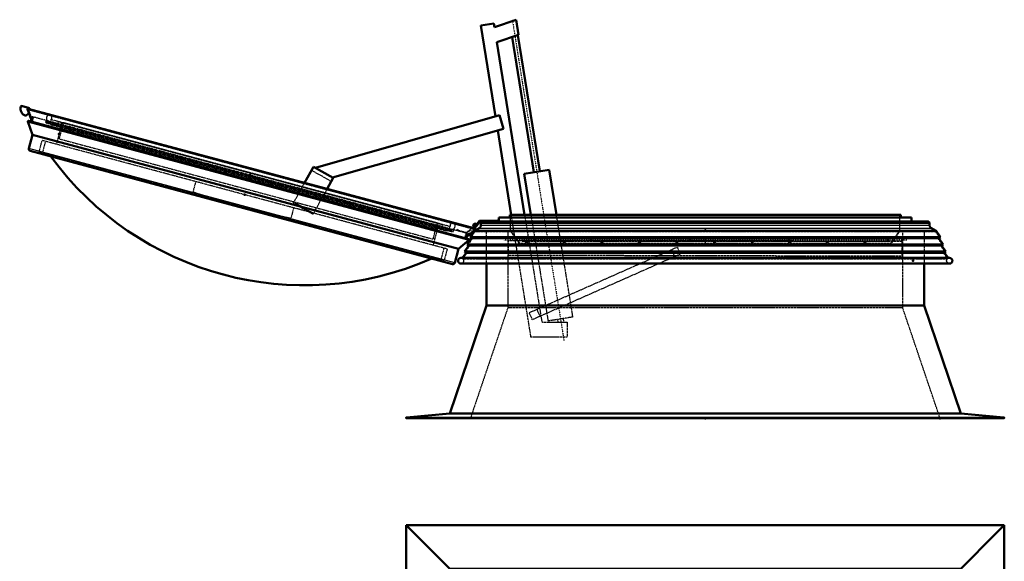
# Model space of a CAD drawing. Header units: millimetres. Extents: x -3 to 5752, y 0 to 4187.
# Tile 9 of 11: x -3 to 2618, y 2746 to 4186. Entities that reach past the tile are written whole.
import ezdxf

# ---------------------------------------------------------------- set-up
doc = ezdxf.new("R2010")
doc.units = ezdxf.units.MM
doc.linetypes.add('Center', pattern=[1.5, 0.45, -0.5, 0.05, -0.5])
doc.linetypes.add('Dashed', pattern=[2, 1, -1])
for name, color, linetype, lineweight in [('am_0', 7, 'Continuous', 50), ('am_12', 3, 'Continuous', 25), ('am_3', 6, 'Dashed', 25), ('am_6', 2, 'Continuous', 35), ('am_7', 7, 'Center', 25), ('am_9', 7, 'Continuous', 50)]:
    doc.layers.add(name, color=color, linetype=linetype, lineweight=lineweight)

# ---------------------------------------------------------------- blocks, each defined once
blk = doc.blocks.new('14_L300125250453201O_0_in_300125250O145OY1NNY310_1000')
at = {"layer": 'am_0'}
for p, q in [((2617.8, 2842), (1025.8, 2842)), ((1025.8, 2842), (1025.8, 2663.3)), ((1164.1, 2703.8), (1025.8, 2842)), ((2617.8, 2842), (2479.6, 2703.8)), ((2617.8, 0), (2617.8, 2842)), ((2501.9, 2726), (1141.8, 2726)), ((1141.8, 2663.3), (1141.8, 2726)), ((2501.9, 116), (2501.9, 2726)), ((1025.8, 178.7), (1025.8, 0)), ((1141.8, 116), (1141.8, 178.7)), ((1026.8, 0.9), (1164.1, 138.2)), ((2479.6, 138.2), (2617.8, 0)), ((2501.9, 116), (1141.8, 116)), ((1025.8, 0), (2617.8, 0))]:
    blk.add_line(p, q, dxfattribs=at)
blk.add_lwpolyline([(1026.8, 0.9), (1026.7, 0.8), (1026.6, 0.7), (1026.5, 0.7), (1026.4, 0.6), (1026.3, 0.5), (1026.3, 0.4), (1026.2, 0.4), (1026.1, 0.3), (1026.1, 0.2), (1026, 0.2), (1026, 0.1), (1025.9, 0.1), (1025.9, 0.1), (1025.9, 0), (1025.9, 0), (1025.8, 0), (1025.8, 0), (1025.8, 0)], dxfattribs=at)
at = {"layer": 'am_12'}
for p, q in [((2616.9, 2841.1), (1026.8, 2841.1)), ((1026.8, 2663.3), (1026.8, 2841.1)), ((2616.9, 0.9), (2616.9, 2841.1)), ((1026.8, 0.9), (1026.8, 178.7)), ((2616.9, 0.9), (1026.8, 0.9))]:
    blk.add_line(p, q, dxfattribs=at)
at = {"layer": 'am_3'}
for p, q in [((2616.8, 2841), (1026.8, 2841)), ((1026.8, 1), (1026.8, 2841)), ((2616.8, 1), (2616.8, 2841)), ((1025.8, 2663.3), (1025.8, 178.7)), ((1026.8, 178.7), (1026.8, 2663.3)), ((1141.8, 178.7), (1141.8, 2663.3)), ((1196.8, 171), (1196.8, 2671)), ((2446.8, 2671), (1196.8, 2671)), ((2446.8, 171), (2446.8, 2671)), ((1229, 2638.8), (1296.3, 2571.5)), ((1239.3, 213.5), (1239.3, 2628.5)), ((2404.3, 2628.5), (1239.3, 2628.5)), ((2414.6, 2638.8), (2347.4, 2571.5)), ((2404.3, 213.5), (2404.3, 2628.5)), ((1296.3, 270.5), (1296.3, 2571.5)), ((2347.4, 2571.5), (1296.3, 2571.5)), ((2347.4, 270.5), (2347.4, 2571.5)), ((1296.3, 270.5), (1229, 203.2)), ((2347.4, 270.5), (1296.3, 270.5)), ((2414.6, 203.2), (2347.4, 270.5)), ((2404.3, 213.5), (1239.3, 213.5)), ((2446.8, 171), (1196.8, 171)), ((2616.8, 1), (1026.8, 1))]:
    blk.add_line(p, q, dxfattribs=at)
at = {"layer": 'am_6'}
for tag, p, flags in [('NB', (2622.8, 2842), 8), ('NN', (2622.8, 2841.5), 8), ('NT', (2622.8, 2841), 8), ('NBSYN', (2622.8, 2840.5), 8), ('LINA', (2622.8, 2840), 8), ('CATALOG', (2622.8, 2839.5), 8), ('IDNR', (2622.8, 2839), 8), ('PN', (2622.8, 2838.5), 8), ('LODLEVEL', (2622.8, 2838), 8), ('L', (2622.8, 2837.5), 8), ('W', (2622.8, 2837), 8), ('DP', (2622.8, 2836.5), 8), ('OP', (2622.8, 2836), 8), ('BA', (2622.8, 2835.5), 8), ('INS', (2622.8, 2835), 8), ('RT', (2622.8, 2834.5), 8), ('ExcludeFromBOM', (2622.8, 2833.5), 8), ('PSOL_0', (2622.8, 2833), 9), ('PSOL_1', (2622.8, 2832.5), 9), ('PSOL_2', (2622.8, 2832), 9), ('PSOL_3', (2622.8, 2831.5), 9), ('PSOL_4', (2622.8, 2831), 9)]:
    blk.add_attdef(tag, p, '', height=0.5, dxfattribs=dict(at, flags=flags))
blk = doc.blocks.new('15_L300125250453O10O_0_in_300125250O145OY1NNY310_1000')
at = {"layer": 'am_0'}
for p, q in [((1224.5, 4170.4), (1259, 4176)), ((1263.4, 3928.9), (1224.5, 4170.4)), ((1259, 4176), (1260.6, 4166.1)), ((1260.6, 4166.1), (1318.4, 4185.8)), ((1318.4, 4185.8), (1324.6, 4145.7)), ((1324.6, 4145.7), (1267.1, 4126)), ((1381.3, 3783.2), (1322.9, 4145.1)), ((1267.1, 4126), (1341, 3667.2)), ((1307.6, 4139.9), (1365.5, 3780.6)), ((784.1, 3792.5), (1274.6, 3932.1)), ((1274.6, 3932.1), (1285, 3895.5)), ((1285, 3895.5), (829.9, 3766.1)), ((1305.6, 3667.2), (1269.5, 3891.1)), ((755.6, 3752.3), (779.1, 3794.4)), ((779.1, 3794.4), (831.5, 3765.2)), ((784.4, 3791.4), (784.1, 3792.5)), ((1406.5, 3787.2), (1340.3, 3776.6)), ((1340.3, 3776.6), (1357.9, 3667.2)), ((1425.8, 3667.2), (1406.5, 3787.2)), ((831.5, 3765.2), (815.4, 3736.3))]:
    blk.add_line(p, q, dxfattribs=at)
at = {"layer": 'am_3'}
for p, q in [((826.4, 3756), (774, 3785.2)), ((725.3, 3697.8), (755.6, 3752.3)), ((815.4, 3736.3), (777.7, 3668.6)), ((777.7, 3668.6), (725.3, 3697.8)), ((779.2, 3671.3), (726.7, 3700.5)), ((1358, 3342.1), (1305.6, 3667.2)), ((1341, 3667.2), (1387, 3382.1)), ((1357.9, 3667.2), (1403.5, 3384.7)), ((1469.6, 3395.4), (1425.8, 3667.2)), ((1298.4, 3559.2), (1298.5, 3599.2)), ((1298.5, 3599.2), (2344.9, 3596.9)), ((2344.9, 3596.9), (2344.8, 3556.9)), ((1747.6, 3580.9), (1353.5, 3406.5)), ((1740.8, 3556), (1732.7, 3574.3)), ((1741.1, 3556.1), (1733, 3574.4)), ((1747.6, 3580.9), (1755.7, 3562.6)), ((2344.8, 3556.9), (1298.4, 3559.2)), ((1755.7, 3562.6), (1361.6, 3388.2)), ((1382.3, 3397.3), (1374.2, 3415.6)), ((1361.6, 3388.2), (1353.5, 3406.5)), ((1387, 3382.1), (1454.6, 3381.9)), ((1469.6, 3395.4), (1403.5, 3384.7)), ((1428.6, 3388.8), (1429.7, 3382)), ((1445.9, 3381.9), (1444.4, 3391.3)), ((1454.6, 3381.9), (1454.5, 3341.9)), ((1454.5, 3341.9), (1358, 3342.1))]:
    blk.add_line(p, q, dxfattribs=at)
at = {"layer": 'am_7'}
blk.add_line((1308.2, 4186.1), (1445.7, 3333.3), dxfattribs=at)
at = {"layer": 'am_6'}
for tag, p, flags in [('NB', (2349.9, 4186.1), 8), ('NN', (2349.9, 4185.6), 8), ('NT', (2349.9, 4185.1), 8), ('NBSYN', (2349.9, 4184.6), 8), ('LINA', (2349.9, 4184.1), 8), ('CATALOG', (2349.9, 4183.6), 8), ('IDNR', (2349.9, 4183.1), 8), ('PN', (2349.9, 4182.6), 8), ('LODLEVEL', (2349.9, 4182.1), 8), ('L', (2349.9, 4181.6), 8), ('W', (2349.9, 4181.1), 8), ('DP', (2349.9, 4180.6), 8), ('OP', (2349.9, 4180.1), 8), ('BA', (2349.9, 4179.6), 8), ('OC', (2349.9, 4179.1), 8), ('ExcludeFromBOM', (2349.9, 4178.1), 8), ('PSOL_0', (2349.9, 4177.6), 9), ('PSOL_1', (2349.9, 4177.1), 9), ('PSOL_2', (2349.9, 4176.6), 9), ('PSOL_3', (2349.9, 4176.1), 9)]:
    blk.add_attdef(tag, p, '', height=0.5, dxfattribs=dict(at, flags=flags))
blk = doc.blocks.new('16_L3001252504511O_0_in_300125250O145OY1NNY310_1000')
at = {"layer": 'am_3'}
for p, q in [((102.7, 3869.2), (114.3, 3912.7)), ((114.3, 3912.7), (1109.2, 3646.1)), ((104.5, 3891.5), (108.4, 3890.5)), ((99.3, 3872.2), (103.2, 3871.1)), ((102.7, 3869.2), (1097.6, 3602.6)), ((1097.6, 3602.6), (1109.2, 3646.1)), ((1107.1, 3622.8), (1103.3, 3623.9)), ((1102, 3603.5), (1098.1, 3604.6))]:
    blk.add_line(p, q, dxfattribs=at)
at = {"layer": 'am_6'}
for tag, p, flags in [('W', (1114.2, 3907.7), 8), ('NB', (1114.2, 3912.7), 8), ('NN', (1114.2, 3912.2), 8), ('NT', (1114.2, 3911.7), 8), ('NBSYN', (1114.2, 3911.2), 8), ('LINA', (1114.2, 3910.7), 8), ('CATALOG', (1114.2, 3910.2), 8), ('IDNR', (1114.2, 3909.7), 8), ('PN', (1114.2, 3909.2), 8), ('LODLEVEL', (1114.2, 3908.7), 8), ('L', (1114.2, 3908.2), 8), ('DP', (1114.2, 3907.2), 8), ('OP', (1114.2, 3906.7), 8), ('ExcludeFromBOM', (1114.2, 3905.7), 8), ('PSOL_0', (1114.2, 3905.2), 9), ('PSOL_1', (1114.2, 3904.7), 9), ('PSOL_2', (1114.2, 3904.2), 9)]:
    blk.add_attdef(tag, p, '', height=0.5, dxfattribs=dict(at, flags=flags))
blk = doc.blocks.new('17_L3001252506O_0_in_300125250O145OY1NNY310_1000')
at = {"layer": 'am_3'}
for p, q in [((1155.4, 3643.2), (72.9, 3933.2)), ((80.4, 3920.4), (80.4, 3914.6)), ((1142.4, 3635.9), (80.4, 3920.4)), ((1142.4, 3635.9), (1139.5, 3630.9))]:
    blk.add_line(p, q, dxfattribs=at)
for points in [[(72.9, 3933.2), (72.1, 3932.5), (71.3, 3931.7), (70.7, 3930.8), (70.1, 3929.9), (69.6, 3928.9), (69.2, 3927.9), (68.8, 3926.9), (68.6, 3925.8), (68.5, 3924.7), (68.4, 3923.6), (68.5, 3922.6), (68.6, 3921.5), (68.9, 3920.4), (69.2, 3919.4), (69.6, 3918.4), (70.1, 3917.4)], [(81.4, 3930.9), (81.7, 3929.9), (81.9, 3928.8), (82.1, 3927.8), (82.1, 3926.7), (82.1, 3925.6), (81.9, 3924.5), (81.7, 3923.4), (81.4, 3922.4), (80.9, 3921.4), (80.4, 3920.4)], [(1146.9, 3645.5), (1146.1, 3644.7), (1145.3, 3643.9), (1144.7, 3643), (1144.1, 3642.1), (1143.6, 3641.1), (1143.2, 3640.1), (1142.9, 3639.1), (1142.6, 3638), (1142.5, 3637), (1142.4, 3635.9)], [(1149.9, 3628.1), (1150.8, 3628.7), (1151.6, 3629.3), (1152.5, 3630.1), (1153.2, 3630.9), (1153.9, 3631.7), (1154.4, 3632.7), (1155, 3633.6), (1155.4, 3634.6), (1155.7, 3635.7), (1155.9, 3636.7), (1156.1, 3637.8), (1156.1, 3638.9), (1156.1, 3640), (1156, 3641.1), (1155.7, 3642.1), (1155.4, 3643.2)]]:
    blk.add_lwpolyline(points, dxfattribs=at)
at = {"layer": 'am_6'}
for tag, p, flags in [('NB', (1161.1, 3933.2), 8), ('NN', (1161.1, 3932.7), 8), ('NT', (1161.1, 3932.2), 8), ('NBSYN', (1161.1, 3931.7), 8), ('LINA', (1161.1, 3931.2), 8), ('CATALOG', (1161.1, 3930.7), 8), ('IDNR', (1161.1, 3930.2), 8), ('PN', (1161.1, 3929.7), 8), ('LODLEVEL', (1161.1, 3929.2), 8), ('L', (1161.1, 3928.7), 8), ('W', (1161.1, 3928.2), 8), ('ExcludeFromBOM', (1161.1, 3927.2), 8), ('PSOL_0', (1161.1, 3926.7), 9), ('PSOL_1', (1161.1, 3926.2), 9), ('PSOL_2', (1161.1, 3925.7), 9)]:
    blk.add_attdef(tag, p, '', height=0.5, dxfattribs=dict(at, flags=flags))
blk = doc.blocks.new('18_L3001252505O_0_in_300125250O145OY1NNY310_1000')
at = {"layer": 'am_3'}
for p, q in [((96.6, 3902.5), (99.8, 3914.6)), ((1122.7, 3640.5), (99.8, 3914.6)), ((108.8, 3912.2), (105.6, 3900.1)), ((1113.8, 3642.9), (1110.5, 3630.9)), ((1119.5, 3628.5), (1122.7, 3640.5))]:
    blk.add_line(p, q, dxfattribs=at)
at = {"layer": 'am_6'}
for tag, p, flags in [('NB', (1127.7, 3914.6), 8), ('NN', (1127.7, 3914.1), 8), ('NT', (1127.7, 3913.6), 8), ('NBSYN', (1127.7, 3913.1), 8), ('LINA', (1127.7, 3912.6), 8), ('CATALOG', (1127.7, 3912.1), 8), ('IDNR', (1127.7, 3911.6), 8), ('PN', (1127.7, 3911.1), 8), ('LODLEVEL', (1127.7, 3910.6), 8), ('L', (1127.7, 3910.1), 8), ('W', (1127.7, 3909.6), 8), ('ExcludeFromBOM', (1127.7, 3908.6), 8), ('PSOL_0', (1127.7, 3908.1), 9), ('PSOL_1', (1127.7, 3907.6), 9), ('PSOL_2', (1127.7, 3907.1), 9)]:
    blk.add_attdef(tag, p, '', height=0.5, dxfattribs=dict(at, flags=flags))
blk = doc.blocks.new('19_L300125250O34O_0_in_300125250O145OY1NNY310_1000')
at = {"layer": 'am_0'}
for points in [[(79.8, 3822.7), (102.1, 3793.6), (125.3, 3765.8), (149.6, 3739.2), (174.8, 3713.9), (201, 3689.7), (228, 3666.9), (255.8, 3645.2), (284.3, 3624.9), (314, 3605.6), (344.4, 3587.6), (375.4, 3571), (407, 3555.7), (439.2, 3541.7), (472, 3529.1), (505.2, 3517.9), (538.9, 3508.1), (539.1, 3508.1)], [(539.1, 3508.1), (539.2, 3508), (572.3, 3499.9), (605.7, 3493.1), (639.4, 3487.7), (673.4, 3483.6), (707.7, 3480.9), (742.2, 3479.7), (776.9, 3479.8), (811.7, 3481.4), (847.1, 3484.5), (882.5, 3489.2), (918, 3495.4), (953.4, 3503.2), (988.8, 3512.6), (1024.1, 3523.7), (1059.2, 3536.4), (1094.1, 3550.9)]]:
    blk.add_lwpolyline(points, dxfattribs=at)
at = {"layer": 'am_3'}
for p, q in [((48.8, 3834.4), (57, 3865)), ((1135, 3576.2), (57, 3865)), ((1126.8, 3545.6), (48.8, 3834.4)), ((79.8, 3822.7), (80.7, 3825.9)), ((465.6, 3755.5), (458.4, 3728.4)), ((726.4, 3685.6), (719.2, 3658.5)), ((1135, 3576.2), (1126.8, 3545.6)), ((1094.9, 3554.1), (1094.1, 3550.9))]:
    blk.add_line(p, q, dxfattribs=at)
blk.add_arc((1059.8, 5451.5), 1825, 250.7578, 259.2422, dxfattribs=at)
at = {"layer": 'am_6'}
for tag, p, flags in [('CATALOG', (1140, 3862.5), 8), ('W', (1140, 3860), 8), ('TG', (1140, 3859.5), 8), ('TS', (1140, 3859), 8), ('NB', (1140, 3865), 8), ('NN', (1140, 3864.5), 8), ('NT', (1140, 3864), 8), ('NBSYN', (1140, 3863.5), 8), ('LINA', (1140, 3863), 8), ('IDNR', (1140, 3862), 8), ('PN', (1140, 3861.5), 8), ('LODLEVEL', (1140, 3861), 8), ('L', (1140, 3860.5), 8), ('ExcludeFromBOM', (1140, 3858), 8), ('PSOL_0', (1140, 3857.5), 9), ('PSOL_1', (1140, 3857), 9), ('PSOL_2', (1140, 3856.5), 9), ('PSOL_3', (1140, 3856), 9)]:
    blk.add_attdef(tag, p, '', height=0.5, dxfattribs=dict(at, flags=flags))
blk = doc.blocks.new('20_L30012525045O3O_0_in_300125250O145OY1NNY310_1000')
at = {"layer": 'am_0'}
for p, q in [((2.4, 3956.6), (23.7, 3950.9)), ((21.9, 3937.4), (13.9, 3930.7)), ((30.2, 3914.1), (18.1, 3947.9)), ((1209.6, 3630.7), (19.6, 3949.5)), ((23.7, 3950.9), (23.1, 3948.6)), ((31.1, 3880.2), (18.8, 3915.8)), ((1193.5, 3601), (18.8, 3915.8)), ((1192.8, 3602.6), (20.2, 3916.8)), ((21.3, 3843.5), (31.1, 3880.2)), ((31.1, 3880.2), (1165.1, 3576.3)), ((1149.1, 3536.1), (24.8, 3837.4)), ((1210.1, 3628.5), (1182.8, 3605.3)), ((1202.4, 3632.6), (1209.7, 3638)), ((1210.9, 3636.4), (1204.9, 3631.9)), ((1208, 3638), (1206.8, 3636.3)), ((1193.5, 3601), (1165.1, 3576.3)), ((1165.1, 3576.3), (1155.2, 3539.7))]:
    blk.add_line(p, q, dxfattribs=at)
for points in [[(18.1, 3947.9), (18.1, 3948), (18.1, 3948.1), (18.1, 3948.2), (18, 3948.3), (18.1, 3948.4), (18.1, 3948.5), (18.1, 3948.6), (18.1, 3948.7), (18.2, 3948.8), (18.2, 3948.9), (18.3, 3949), (18.3, 3949.1), (18.4, 3949.2), (18.5, 3949.3), (18.6, 3949.3), (18.7, 3949.4), (18.8, 3949.4), (18.9, 3949.5), (19, 3949.5), (19.1, 3949.5), (19.2, 3949.6), (19.3, 3949.6), (19.4, 3949.6), (19.5, 3949.5), (19.6, 3949.5)], [(18.8, 3915.8), (18.8, 3915.9), (18.8, 3916), (18.9, 3916.1), (18.9, 3916.2), (18.9, 3916.2), (19, 3916.3), (19, 3916.4), (19.1, 3916.5), (19.2, 3916.5), (19.2, 3916.6), (19.3, 3916.7), (19.4, 3916.7), (19.5, 3916.8), (19.6, 3916.8), (19.7, 3916.8), (19.8, 3916.8), (19.9, 3916.8), (19.9, 3916.8), (20, 3916.8), (20.1, 3916.8), (20.2, 3916.8)], [(21.3, 3843.5), (21.2, 3843.1), (21.1, 3842.7), (21.1, 3842.2), (21.1, 3841.8), (21.2, 3841.4), (21.3, 3840.9), (21.4, 3840.5), (21.5, 3840.1), (21.7, 3839.7), (22, 3839.4), (22.2, 3839), (22.5, 3838.7), (22.9, 3838.4), (23.2, 3838.1), (23.6, 3837.9), (24, 3837.7), (24.4, 3837.5), (24.8, 3837.4)], [(1210.1, 3628.5), (1210.2, 3628.6), (1210.3, 3628.7), (1210.4, 3628.7), (1210.4, 3628.8), (1210.5, 3628.9), (1210.5, 3629), (1210.5, 3629.1), (1210.6, 3629.2), (1210.6, 3629.3), (1210.6, 3629.5), (1210.6, 3629.6), (1210.6, 3629.7), (1210.5, 3629.8), (1210.5, 3629.9), (1210.5, 3630), (1210.4, 3630.1), (1210.3, 3630.2), (1210.3, 3630.3), (1210.2, 3630.3), (1210.1, 3630.4), (1210, 3630.5), (1209.9, 3630.5), (1209.8, 3630.6), (1209.7, 3630.6), (1209.6, 3630.7)], [(1193.5, 3601), (1193.5, 3601.1), (1193.6, 3601.2), (1193.6, 3601.3), (1193.6, 3601.4), (1193.6, 3601.5), (1193.6, 3601.6), (1193.6, 3601.7), (1193.6, 3601.8), (1193.6, 3601.9), (1193.5, 3602), (1193.5, 3602), (1193.4, 3602.1), (1193.4, 3602.2), (1193.3, 3602.3), (1193.3, 3602.3), (1193.2, 3602.4), (1193.1, 3602.5), (1193, 3602.5), (1192.9, 3602.6), (1192.8, 3602.6), (1192.8, 3602.6)], [(1149.1, 3536.1), (1149.5, 3536.1), (1150, 3536), (1150.4, 3536), (1150.9, 3536), (1151.3, 3536.1), (1151.7, 3536.1), (1152.1, 3536.3), (1152.5, 3536.4), (1152.9, 3536.6), (1153.3, 3536.9), (1153.6, 3537.1), (1154, 3537.4), (1154.2, 3537.8), (1154.5, 3538.1), (1154.7, 3538.5), (1154.9, 3538.9), (1155.1, 3539.3), (1155.2, 3539.7)]]:
    blk.add_lwpolyline(points, dxfattribs=at)
for centre, radius, start, end in [((19.3, 3950), 20, 165, 254.1406), ((1.9, 3954.6), 2, 75, 165), ((1208.8, 3639.2), 3.5, 306.5016, 235.07), ((1208.8, 3639.2), 1.5, 306.5016, 235.07)]:
    blk.add_arc(centre, radius, start, end, dxfattribs=at)
at = {"layer": 'am_12'}
for p, q in [((1210.1, 3628.5), (18.1, 3947.9)), ((1155.2, 3539.7), (21.3, 3843.5))]:
    blk.add_line(p, q, dxfattribs=at)
at = {"layer": 'am_3'}
for p, q in [((20.3, 3949.1), (22.3, 3946.5)), ((1208.8, 3630.6), (20.3, 3949.1)), ((22.3, 3946.5), (20.9, 3946)), ((20.9, 3946), (31.5, 3916.4)), ((1206.8, 3628.3), (20.9, 3946)), ((23.1, 3948.6), (21.8, 3943.6)), ((1205.9, 3629.4), (22.3, 3946.5)), ((20.8, 3916.4), (23, 3913.2)), ((1192, 3602.5), (20.8, 3916.4)), ((1188.6, 3600.9), (23, 3913.2)), ((1193, 3616.5), (27, 3929)), ((33.8, 3925.1), (27.8, 3926.7)), ((33.3, 3923.1), (28.6, 3924.4)), ((32.7, 3921.2), (29.4, 3922.1)), ((32.4, 3919.8), (30.1, 3920.4)), ((31.3, 3911), (30.2, 3914.1)), ((31.5, 3916.4), (34.3, 3927)), ((66.9, 3916.2), (65.8, 3912.3)), ((65.8, 3912.3), (1151, 3621.6)), ((1151.6, 3623.5), (66.3, 3914.3)), ((72.2, 3914.8), (66.9, 3916.2)), ((71.7, 3912.9), (72.2, 3914.8)), ((74.6, 3916.2), (73.6, 3912.3)), ((1144.8, 3627.4), (74.1, 3914.3)), ((80.8, 3908.3), (80.5, 3906.9)), ((80.5, 3906.9), (1135.6, 3624.1)), ((106.7, 3899.8), (94.7, 3854.9)), ((1108.5, 3627.8), (105.8, 3896.5)), ((65.7, 3862.7), (57.5, 3832.1)), ((78.8, 3826.4), (77.9, 3823.2)), ((1109.4, 3631.2), (1097.3, 3586.3)), ((1136, 3625.6), (1135.6, 3624.1)), ((1145.4, 3629.3), (1144.3, 3625.4)), ((1146.3, 3624.9), (1146.8, 3626.8)), ((1146.8, 3626.8), (1152.1, 3625.4)), ((1152.1, 3625.4), (1151, 3621.6)), ((1161.1, 3627), (1162.3, 3628.6)), ((1165.1, 3624), (1161.1, 3627)), ((1162.3, 3628.6), (1166, 3625.8)), ((1166, 3625.8), (1186, 3620.5)), ((1206.8, 3628.3), (1182.8, 3607.9)), ((1182.8, 3607.9), (1185.7, 3618.5)), ((1191.1, 3615), (1185.2, 3616.6)), ((1186, 3620.5), (1202.4, 3632.6)), ((1204.9, 3631.9), (1186.5, 3618.3)), ((1206.9, 3636.5), (1205.4, 3638.7)), ((1208.8, 3630.6), (1205.9, 3629.4)), ((1205.9, 3629.4), (1206.8, 3628.3)), ((1208.3, 3634.5), (1207.2, 3636.1)), ((1182.8, 3605.3), (1180.3, 3603.1)), ((1186, 3610.6), (1183.7, 3611.2)), ((1187.4, 3611.8), (1184.1, 3612.7)), ((1189.3, 3613.4), (1184.6, 3614.6)), ((1192, 3602.5), (1188.6, 3600.9)), ((1126.3, 3578.5), (1118.1, 3547.9)), ((1096.9, 3553.6), (1096, 3550.4))]:
    blk.add_line(p, q, dxfattribs=at)
for points in [[(19.6, 3949.5), (19.7, 3949.5), (19.8, 3949.4), (19.9, 3949.4), (20, 3949.3), (20.1, 3949.3), (20.2, 3949.2), (20.3, 3949.1), (20.3, 3949.1)], [(20.2, 3916.8), (20.3, 3916.8), (20.4, 3916.7), (20.5, 3916.7), (20.5, 3916.6), (20.6, 3916.6), (20.7, 3916.5), (20.7, 3916.4), (20.8, 3916.4), (20.8, 3916.4)], [(1209.6, 3630.7), (1209.5, 3630.7), (1209.4, 3630.7), (1209.3, 3630.7), (1209.2, 3630.7), (1209.1, 3630.7), (1209, 3630.7), (1208.9, 3630.6), (1208.8, 3630.6)], [(1192.8, 3602.6), (1192.7, 3602.6), (1192.6, 3602.6), (1192.5, 3602.6), (1192.4, 3602.6), (1192.3, 3602.6), (1192.2, 3602.6), (1192.1, 3602.6), (1192.1, 3602.5), (1192, 3602.5)]]:
    blk.add_lwpolyline(points, dxfattribs=at)
at = {"layer": 'am_6'}
for tag, p, flags in [('NB', (1217.3, 3956.6), 8), ('NN', (1217.3, 3956.1), 8), ('NT', (1217.3, 3955.6), 8), ('NBSYN', (1217.3, 3955.1), 8), ('LINA', (1217.3, 3954.6), 8), ('CATALOG', (1217.3, 3954.1), 8), ('IDNR', (1217.3, 3953.6), 8), ('PN', (1217.3, 3953.1), 8), ('LODLEVEL', (1217.3, 3952.6), 8), ('L', (1217.3, 3952.1), 8), ('W', (1217.3, 3951.6), 8), ('DP', (1217.3, 3951.1), 8), ('OP', (1217.3, 3950.6), 8), ('OC', (1217.3, 3950.1), 8), ('ExcludeFromBOM', (1217.3, 3949.1), 8), ('PSOL_0', (1217.3, 3948.6), 9), ('PSOL_1', (1217.3, 3948.1), 9), ('PSOL_2', (1217.3, 3947.6), 9)]:
    blk.add_attdef(tag, p, '', height=0.5, dxfattribs=dict(at, flags=flags))
blk = doc.blocks.new('21_L300125250459O_0_in_300125250O145OY1NNY310_1000')
at = {"layer": 'am_7'}
blk.add_line((2358.1, 3600), (1285.6, 3600), dxfattribs=at)
at = {"layer": 'am_6'}
for tag, p, flags in [('CATALOG', (2363.1, 3597.5), 8), ('W', (2363.1, 3595), 8), ('OP', (2363.1, 3594), 8), ('NB', (2363.1, 3600), 8), ('NN', (2363.1, 3599.5), 8), ('NT', (2363.1, 3599), 8), ('NBSYN', (2363.1, 3598.5), 8), ('LINA', (2363.1, 3598), 8), ('IDNR', (2363.1, 3597), 8), ('PN', (2363.1, 3596.5), 8), ('LODLEVEL', (2363.1, 3596), 8), ('L', (2363.1, 3595.5), 8), ('DP', (2363.1, 3594.5), 8), ('ExcludeFromBOM', (2363.1, 3593), 8), ('PSOL_0', (2363.1, 3592.5), 9), ('PSOL_1', (2363.1, 3592), 9), ('PSOL_2', (2363.1, 3591.5), 9), ('PSOL_3', (2363.1, 3591), 9)]:
    blk.add_attdef(tag, p, '', height=0.5, dxfattribs=dict(at, flags=flags))
blk = doc.blocks.new('22_L300125250459O_0_in_300125250O145OY1NNY310_1000')
at = {"layer": 'am_3'}
for p, q in [((2309.3, 3602.5), (1334.3, 3602.5)), ((1334.3, 3597.5), (1334.3, 3602.5)), ((1334.3, 3597.5), (1346.5, 3597.5)), ((1347.2, 3597.5), (1446.5, 3597.5)), ((1447.2, 3597.5), (1546.5, 3597.5)), ((1547.2, 3597.5), (1646.5, 3597.5)), ((1647.2, 3597.5), (1746.5, 3597.5)), ((1747.2, 3597.5), (1846.5, 3597.5)), ((1847.2, 3597.5), (1946.5, 3597.5)), ((1947.2, 3597.5), (2046.5, 3597.5)), ((2047.2, 3597.5), (2146.5, 3597.5)), ((2147.2, 3597.5), (2246.5, 3597.5)), ((2247.2, 3597.5), (2309.3, 3597.5)), ((2309.3, 3597.5), (2309.3, 3602.5))]:
    blk.add_line(p, q, dxfattribs=at)
blk.add_lwpolyline([(1346.8, 3597.5), (1346.7, 3597.5), (1346.6, 3597.5), (1346.6, 3597.5), (1346.5, 3597.5), (1346.5, 3597.5)], dxfattribs=at)
for centre in [(1346.8, 3595), (1446.8, 3595), (1546.8, 3595), (1646.8, 3595), (1746.8, 3595), (1846.8, 3595), (1946.8, 3595), (2046.8, 3595), (2146.8, 3595), (2246.8, 3595)]:
    blk.add_circle(centre, 2.5, dxfattribs=at)
at = {"layer": 'am_7'}
for p, q in [((1344.2, 3595), (1349.5, 3595)), ((1346.8, 3592.4), (1346.8, 3597.7)), ((1444.2, 3595), (1449.5, 3595)), ((1446.8, 3592.4), (1446.8, 3597.7)), ((1544.2, 3595), (1549.5, 3595)), ((1546.8, 3592.4), (1546.8, 3597.7)), ((1644.2, 3595), (1649.5, 3595)), ((1646.8, 3592.4), (1646.8, 3597.7)), ((1744.2, 3595), (1749.5, 3595)), ((1746.8, 3592.4), (1746.8, 3597.7)), ((1844.2, 3595), (1849.5, 3595)), ((1846.8, 3592.4), (1846.8, 3597.7)), ((1944.2, 3595), (1949.5, 3595)), ((1946.8, 3592.4), (1946.8, 3597.7)), ((2044.2, 3595), (2049.5, 3595)), ((2046.8, 3592.4), (2046.8, 3597.7)), ((2144.2, 3595), (2149.5, 3595)), ((2146.8, 3592.4), (2146.8, 3597.7)), ((2244.2, 3595), (2249.5, 3595)), ((2246.8, 3592.4), (2246.8, 3597.7))]:
    blk.add_line(p, q, dxfattribs=at)
at = {"layer": 'am_6'}
for tag, p, flags in [('NB', (2314.3, 3602.5), 8), ('NN', (2314.3, 3602), 8), ('NT', (2314.3, 3601.5), 8), ('NBSYN', (2314.3, 3601), 8), ('LINA', (2314.3, 3600.5), 8), ('CATALOG', (2314.3, 3600), 8), ('IDNR', (2314.3, 3599.5), 8), ('PN', (2314.3, 3599), 8), ('LODLEVEL', (2314.3, 3598.5), 8), ('L', (2314.3, 3598), 8), ('W', (2314.3, 3597.5), 8), ('DP', (2314.3, 3597), 8), ('OP', (2314.3, 3596.5), 8), ('ExcludeFromBOM', (2314.3, 3595.5), 8), ('PSOL_0', (2314.3, 3595), 9), ('PSOL_1', (2314.3, 3594.5), 9), ('PSOL_2', (2314.3, 3594), 9)]:
    blk.add_attdef(tag, p, '', height=0.5, dxfattribs=dict(at, flags=flags))
blk = doc.blocks.new('23_L3001252508V_0_in_300125250O145OY1NNY310_1000')
at = {"layer": 'am_3'}
for p, q in [((1327, 3590.5), (1301.9, 3626.2)), ((1303.8, 3626.2), (1327.7, 3592)), ((2315.9, 3592), (2339.9, 3626.2)), ((2341.7, 3626.2), (2316.7, 3590.5)), ((2316.7, 3590.5), (1327, 3590.5)), ((1327.7, 3592), (2315.9, 3592))]:
    blk.add_line(p, q, dxfattribs=at)
at = {"layer": 'am_6'}
for tag, p, flags in [('NB', (2346.7, 3626.2), 8), ('NN', (2346.7, 3625.7), 8), ('NT', (2346.7, 3625.2), 8), ('NBSYN', (2346.7, 3624.7), 8), ('LINA', (2346.7, 3624.2), 8), ('CATALOG', (2346.7, 3623.7), 8), ('IDNR', (2346.7, 3623.2), 8), ('PN', (2346.7, 3622.7), 8), ('LODLEVEL', (2346.7, 3622.2), 8), ('L', (2346.7, 3621.7), 8), ('W', (2346.7, 3621.2), 8), ('ExcludeFromBOM', (2346.7, 3620.2), 8), ('PSOL_0', (2346.7, 3619.7), 9), ('PSOL_1', (2346.7, 3619.2), 9), ('PSOL_2', (2346.7, 3618.7), 9)]:
    blk.add_attdef(tag, p, '', height=0.5, dxfattribs=dict(at, flags=flags))
blk = doc.blocks.new('24_L3001252503Y45O2O_0_in_300125250O145OY1NNY310_1000')
at = {"layer": 'am_0'}
for p, q in [((1212.3, 3639.6), (1221.3, 3651.2)), ((1222.3, 3649.2), (1212.4, 3636.4)), ((1215.4, 3643.6), (1215.4, 3640.3)), ((1221.3, 3651.2), (1267.8, 3651.2)), ((2414.6, 3649.2), (1222.3, 3649.2)), ((1224.8, 3640), (1224.8, 3645)), ((1267.8, 3651.2), (1271.7, 3652.7)), ((1271.7, 3652.7), (1271.8, 3651.2)), ((1271.8, 3651.2), (1271.8, 3649.2)), ((1272.8, 3660.2), (2370.8, 3660.2)), ((1272.8, 3649.2), (1272.8, 3660.2)), ((1301.6, 3660.2), (1301.6, 3667.2)), ((1301.6, 3667.2), (2342, 3667.2)), ((2342, 3667.2), (2342, 3660.2)), ((2370.8, 3660.2), (2370.8, 3649.2)), ((2418.8, 3645), (2418.8, 3640)), ((1196, 3607.7), (1207.5, 3624.2)), ((1207.5, 3624.2), (1219.8, 3631.3)), ((1207.5, 3624.2), (2436.2, 3624.2)), ((1212.9, 3641.2), (1211.9, 3640.9)), ((2423.8, 3631.3), (2436.2, 3624.2)), ((2436.2, 3624.2), (2447.7, 3607.7)), ((1188.6, 3588.5), (1200.1, 3604.9)), ((1200.1, 3604.9), (1196, 3607.7)), ((1196, 3607.7), (2447.7, 3607.7)), ((1200.1, 3604.9), (2443.6, 3604.9)), ((2447.7, 3607.7), (2443.6, 3604.9)), ((2443.6, 3604.9), (2455.1, 3588.5)), ((1175.6, 3552.5), (1185.3, 3566.4)), ((1181.2, 3569.2), (1192.7, 3585.6)), ((1181.2, 3569.2), (2462.4, 3569.2)), ((1185.3, 3566.4), (1181.2, 3569.2)), ((1185.3, 3566.4), (2458.3, 3566.4)), ((1192.7, 3585.6), (1188.6, 3588.5)), ((1188.6, 3588.5), (2455.1, 3588.5)), ((1192.7, 3585.6), (2451, 3585.6)), ((2455.1, 3588.5), (2451, 3585.6)), ((2451, 3585.6), (2462.4, 3569.2)), ((2462.4, 3569.2), (2458.3, 3566.4)), ((2458.3, 3566.4), (2468, 3552.5)), ((1171.1, 3552.5), (2472.6, 3552.5)), ((1171.7, 3537.3), (2472, 3537.3))]:
    blk.add_line(p, q, dxfattribs=at)
for points in [[(1229, 3649.2), (1228.7, 3649.2), (1228.3, 3649.1), (1228, 3649.1), (1227.6, 3648.9), (1227.3, 3648.8), (1226.9, 3648.6), (1226.6, 3648.4), (1226.3, 3648.2), (1226.1, 3648), (1225.8, 3647.7), (1225.6, 3647.4), (1225.4, 3647.1), (1225.2, 3646.8), (1225.1, 3646.4), (1225, 3646.1), (1224.9, 3645.7), (1224.9, 3645.4), (1224.8, 3645)], [(2418.8, 3645), (2418.8, 3645.4), (2418.8, 3645.7), (2418.7, 3646.1), (2418.6, 3646.4), (2418.4, 3646.8), (2418.3, 3647.1), (2418.1, 3647.4), (2417.9, 3647.7), (2417.6, 3648), (2417.3, 3648.2), (2417, 3648.4), (2416.7, 3648.6), (2416.4, 3648.8), (2416.1, 3648.9), (2415.7, 3649.1), (2415.4, 3649.1), (2415, 3649.2), (2414.6, 3649.2)], [(1224.8, 3640), (1224.8, 3639.1), (1224.7, 3638.2), (1224.5, 3637.4), (1224.2, 3636.6), (1223.9, 3635.7), (1223.5, 3635), (1223, 3634.2), (1222.5, 3633.5), (1221.9, 3632.9), (1221.3, 3632.3), (1220.6, 3631.8), (1219.8, 3631.3)], [(2423.8, 3631.3), (2423.1, 3631.8), (2422.4, 3632.3), (2421.8, 3632.9), (2421.2, 3633.5), (2420.6, 3634.2), (2420.2, 3635), (2419.8, 3635.7), (2419.4, 3636.6), (2419.2, 3637.4), (2419, 3638.2), (2418.9, 3639.1), (2418.8, 3640)], [(1171.1, 3552.5), (1170.5, 3552.4), (1169.8, 3552.3), (1169.2, 3552.1), (1168.6, 3551.9), (1168, 3551.6), (1167.4, 3551.2), (1166.9, 3550.8), (1166.4, 3550.4), (1165.9, 3549.9), (1165.5, 3549.4), (1165.1, 3548.8), (1164.8, 3548.2), (1164.6, 3547.6), (1164.4, 3547), (1164.2, 3546.4), (1164.1, 3545.7), (1164.1, 3545), (1164.1, 3544.4), (1164.2, 3543.7), (1164.3, 3543.1), (1164.5, 3542.4), (1164.7, 3541.8), (1165, 3541.2), (1165.4, 3540.7), (1165.8, 3540.1), (1166.2, 3539.6), (1166.7, 3539.2), (1167.2, 3538.8), (1167.8, 3538.4), (1168.4, 3538.1), (1169, 3537.8), (1169.6, 3537.6), (1170.2, 3537.5), (1170.9, 3537.4), (1171.6, 3537.3), (1171.7, 3537.3)], [(2472.6, 3552.5), (2473.2, 3552.4), (2473.9, 3552.3), (2474.5, 3552.1), (2475.1, 3551.9), (2475.7, 3551.6), (2476.3, 3551.2), (2476.8, 3550.8), (2477.3, 3550.4), (2477.8, 3549.9), (2478.2, 3549.4), (2478.5, 3548.8), (2478.9, 3548.2), (2479.1, 3547.6), (2479.3, 3547), (2479.5, 3546.4), (2479.6, 3545.7), (2479.6, 3545), (2479.6, 3544.4), (2479.5, 3543.7), (2479.4, 3543.1), (2479.2, 3542.4), (2478.9, 3541.8), (2478.7, 3541.2), (2478.3, 3540.7), (2477.9, 3540.1), (2477.5, 3539.6), (2477, 3539.2), (2476.5, 3538.8), (2475.9, 3538.4), (2475.3, 3538.1), (2474.7, 3537.8), (2474.1, 3537.6), (2473.4, 3537.5), (2472.8, 3537.4), (2472.1, 3537.3), (2472, 3537.3)]]:
    blk.add_lwpolyline(points, dxfattribs=at)
for radius, start, end in [(4.5, 26.5202, 235.9729), (2.5, 235.07, 253.3715), (4.5, 267.5592, 321.6036)]:
    blk.add_arc((1208.8, 3639.2), radius, start, end, dxfattribs=at)
at = {"layer": 'am_12'}
for p, q in [((1224.8, 3645), (2418.8, 3645)), ((1219.8, 3631.3), (2423.8, 3631.3)), ((1224.8, 3640), (2418.8, 3640))]:
    blk.add_line(p, q, dxfattribs=at)
at = {"layer": 'am_3'}
for p, q in [((1303.8, 3626.2), (1303.8, 3667.2)), ((2339.8, 3626.2), (2339.8, 3667.2)), ((1199.1, 3608.3), (1209, 3622.5)), ((1209, 3622.5), (1215.4, 3626.2)), ((1209, 3622.5), (2434.6, 3622.5)), ((1210.8, 3637.6), (1212.3, 3639.6)), ((1211.9, 3640.9), (1210.9, 3640.6)), ((1215.4, 3626.2), (2428.3, 3626.2)), ((2434.6, 3622.5), (2428.3, 3626.2)), ((2444.6, 3608.3), (2434.6, 3622.5)), ((1191.7, 3589), (1203.2, 3605.4)), ((1199.1, 3608.3), (2444.6, 3608.3)), ((1203.2, 3605.4), (1199.1, 3608.3)), ((1203.2, 3605.4), (2440.5, 3605.4)), ((2440.5, 3605.4), (2444.6, 3608.3)), ((2452, 3589), (2440.5, 3605.4)), ((1176.9, 3550.5), (1188.4, 3566.9)), ((1184.3, 3569.8), (1195.8, 3586.2)), ((1184.3, 3569.8), (2459.4, 3569.8)), ((1188.4, 3566.9), (1184.3, 3569.8)), ((1188.4, 3566.9), (2455.3, 3566.9)), ((1195.8, 3586.2), (1191.7, 3589)), ((1191.7, 3589), (2452, 3589)), ((1195.8, 3586.2), (2447.9, 3586.2)), ((2447.9, 3586.2), (2452, 3589)), ((2459.4, 3569.8), (2447.9, 3586.2)), ((2455.3, 3566.9), (2459.4, 3569.8)), ((2466.8, 3550.5), (2455.3, 3566.9)), ((1164.1, 3544.7), (1164.1, 3545.2)), ((1176.9, 3550.5), (2466.8, 3550.5)), ((2479.6, 3545.2), (2479.6, 3544.7))]:
    blk.add_line(p, q, dxfattribs=at)
for points in [[(1171.7, 3537.3), (1172.3, 3537.4), (1173, 3537.4), (1173.6, 3537.6), (1174.3, 3537.8), (1174.9, 3538), (1175.5, 3538.4), (1176, 3538.7), (1176.6, 3539.1), (1177, 3539.6), (1177.5, 3540), (1177.9, 3540.6), (1178.2, 3541.1), (1178.6, 3541.7), (1178.8, 3542.3), (1179, 3543), (1179.2, 3543.6), (1179.2, 3544.3), (1179.3, 3544.9), (1179.2, 3545.6), (1179.2, 3546.3), (1179, 3546.9), (1178.8, 3547.5), (1178.6, 3548.1), (1178.2, 3548.7), (1177.9, 3549.3), (1177.5, 3549.8), (1177, 3550.3), (1176.9, 3550.5)], [(2472, 3537.3), (2471.4, 3537.4), (2470.7, 3537.4), (2470, 3537.6), (2469.4, 3537.8), (2468.8, 3538), (2468.2, 3538.4), (2467.7, 3538.7), (2467.1, 3539.1), (2466.6, 3539.6), (2466.2, 3540), (2465.8, 3540.6), (2465.4, 3541.1), (2465.1, 3541.7), (2464.9, 3542.3), (2464.7, 3543), (2464.5, 3543.6), (2464.4, 3544.3), (2464.4, 3544.9), (2464.4, 3545.6), (2464.5, 3546.3), (2464.7, 3546.9), (2464.9, 3547.5), (2465.1, 3548.1), (2465.4, 3548.7), (2465.8, 3549.3), (2466.2, 3549.8), (2466.6, 3550.3), (2466.8, 3550.5)]]:
    blk.add_lwpolyline(points, dxfattribs=at)
for radius, start, end in [(2.5, 35.0637, 235.07), (4.5, 235.9729, 267.5592), (2.5, 253.3715, 321.4162)]:
    blk.add_arc((1208.8, 3639.2), radius, start, end, dxfattribs=at)
at = {"layer": 'am_7'}
for p, q in [((1208.8, 3634.5), (1208.8, 3643.9)), ((1204.1, 3639.2), (1213.6, 3639.2))]:
    blk.add_line(p, q, dxfattribs=at)
at = {"layer": 'am_6'}
for tag, p, flags in [('W', (2484.6, 3662.2), 8), ('SF', (2484.6, 3661.2), 8), ('NB', (2484.6, 3667.2), 8), ('NN', (2484.6, 3666.7), 8), ('NT', (2484.6, 3666.2), 8), ('NBSYN', (2484.6, 3665.7), 8), ('LINA', (2484.6, 3665.2), 8), ('CATALOG', (2484.6, 3664.7), 8), ('IDNR', (2484.6, 3664.2), 8), ('PN', (2484.6, 3663.7), 8), ('LODLEVEL', (2484.6, 3663.2), 8), ('L', (2484.6, 3662.7), 8), ('BA', (2484.6, 3661.7), 8), ('DP', (2484.6, 3660.7), 8), ('OP', (2484.6, 3660.2), 8), ('OC', (2484.6, 3659.7), 8), ('ExcludeFromBOM', (2484.6, 3658.7), 8), ('PSOL_0', (2484.6, 3658.2), 9), ('PSOL_1', (2484.6, 3657.7), 9), ('PSOL_2', (2484.6, 3657.2), 9), ('PSOL_3', (2484.6, 3656.7), 9)]:
    blk.add_attdef(tag, p, '', height=0.5, dxfattribs=dict(at, flags=flags))
blk = doc.blocks.new('25_L300125250453201O_0_in_300125250O145OY1NNY310_1000')
at = {"layer": 'am_0'}
for p, q in [((1239.3, 3426.2), (1239.3, 3537.3)), ((2404.3, 3537.3), (2404.3, 3426.2)), ((1141.8, 3138.3), (1239.3, 3426.2)), ((2404.3, 3426.2), (1239.3, 3426.2)), ((2404.3, 3426.2), (2501.9, 3138.3)), ((1026.8, 3128.2), (1141.8, 3138.3)), ((2616.8, 3126.2), (1026.8, 3126.2)), ((2501.9, 3138.3), (1141.8, 3138.3)), ((2501.9, 3138.3), (2616.9, 3128.2))]:
    blk.add_line(p, q, dxfattribs=at)
for points in [[(1026.8, 3128.2), (1026.7, 3128.2), (1026.6, 3128.2), (1026.5, 3128.1), (1026.4, 3128.1), (1026.3, 3128.1), (1026.3, 3128), (1026.2, 3128), (1026.1, 3127.9), (1026.1, 3127.8), (1026, 3127.8), (1026, 3127.7), (1025.9, 3127.6), (1025.9, 3127.5), (1025.9, 3127.5), (1025.9, 3127.4), (1025.8, 3127.3), (1025.8, 3127.2), (1025.8, 3127.1), (1025.9, 3127), (1025.9, 3126.9), (1025.9, 3126.9), (1025.9, 3126.8), (1026, 3126.7), (1026, 3126.6), (1026.1, 3126.6), (1026.1, 3126.5), (1026.2, 3126.4), (1026.3, 3126.4), (1026.3, 3126.3), (1026.4, 3126.3), (1026.5, 3126.3), (1026.6, 3126.2), (1026.7, 3126.2), (1026.8, 3126.2), (1026.8, 3126.2)], [(2616.8, 3126.2), (2616.9, 3126.2), (2617, 3126.2), (2617.1, 3126.2), (2617.2, 3126.3), (2617.3, 3126.3), (2617.3, 3126.3), (2617.4, 3126.4), (2617.5, 3126.4), (2617.5, 3126.5), (2617.6, 3126.6), (2617.7, 3126.6), (2617.7, 3126.7), (2617.7, 3126.8), (2617.8, 3126.9), (2617.8, 3126.9), (2617.8, 3127), (2617.8, 3127.1), (2617.8, 3127.2), (2617.8, 3127.3), (2617.8, 3127.4), (2617.8, 3127.5), (2617.8, 3127.5), (2617.7, 3127.6), (2617.7, 3127.7), (2617.7, 3127.8), (2617.6, 3127.8), (2617.5, 3127.9), (2617.5, 3128), (2617.4, 3128), (2617.3, 3128.1), (2617.3, 3128.1), (2617.2, 3128.1), (2617.1, 3128.2), (2617, 3128.2), (2616.9, 3128.2)]]:
    blk.add_lwpolyline(points, dxfattribs=at)
at = {"layer": 'am_12'}
blk.add_line((2616.9, 3128.2), (1026.8, 3128.2), dxfattribs=at)
at = {"layer": 'am_3'}
for p, q in [((1239.3, 3537.3), (1239.3, 3626.2)), ((1296.3, 3626.2), (1296.3, 3419.8)), ((2347.4, 3419.8), (2347.4, 3626.2)), ((2404.3, 3626.2), (2404.3, 3537.3)), ((1296.3, 3419.8), (1196.8, 3126.2)), ((2347.4, 3419.8), (1296.3, 3419.8)), ((2446.8, 3126.2), (2347.4, 3419.8))]:
    blk.add_line(p, q, dxfattribs=at)
at = {"layer": 'am_6'}
for tag, p, flags in [('NB', (2622.8, 3626.2), 8), ('NN', (2622.8, 3625.7), 8), ('NT', (2622.8, 3625.2), 8), ('NBSYN', (2622.8, 3624.7), 8), ('LINA', (2622.8, 3624.2), 8), ('CATALOG', (2622.8, 3623.7), 8), ('IDNR', (2622.8, 3623.2), 8), ('PN', (2622.8, 3622.7), 8), ('LODLEVEL', (2622.8, 3622.2), 8), ('L', (2622.8, 3621.7), 8), ('W', (2622.8, 3621.2), 8), ('DP', (2622.8, 3620.7), 8), ('OP', (2622.8, 3620.2), 8), ('BA', (2622.8, 3619.7), 8), ('INS', (2622.8, 3619.2), 8), ('RT', (2622.8, 3618.7), 8), ('ExcludeFromBOM', (2622.8, 3617.7), 8), ('PSOL_0', (2622.8, 3617.2), 9), ('PSOL_1', (2622.8, 3616.7), 9), ('PSOL_2', (2622.8, 3616.2), 9), ('PSOL_3', (2622.8, 3615.7), 9), ('PSOL_4', (2622.8, 3615.2), 9)]:
    blk.add_attdef(tag, p, '', height=0.5, dxfattribs=dict(at, flags=flags))

msp = doc.modelspace()

# ---------------------------------------------------------------- linework, layer by layer
at = {"layer": 'am_9'}
for p in [(101.9, 3881.8), (101.9, 3881.8), (608, 3765.5), (608, 3765.5), (610, 3772.7), (610, 3772.7), (596, 3720.6), (596, 3720.6), (1208.8, 3639.2), (1208.8, 3639.2), (1821.8, 3626.2), (1821.8, 3626.2), (1821.8, 3597.5), (1821.8, 3597.5), (1821.8, 3597.5), (1821.8, 3590.5), (1821.8, 3590.5), (1821.8, 3590.5), (1821.8, 3590.5), (1821.8, 3590.5), (1821.8, 3590.5), (2374.6, 3545.3), (1821.8, 3126.2), (1821.8, 3126.2), (2446.8, 3126.2)]:
    msp.add_point(p, dxfattribs=at)

# ---------------------------------------------------------------- block references
for name in ['15_L300125250453O10O_0_in_300125250O145OY1NNY310_1000', '20_L30012525045O3O_0_in_300125250O145OY1NNY310_1000', '17_L3001252506O_0_in_300125250O145OY1NNY310_1000', '18_L3001252505O_0_in_300125250O145OY1NNY310_1000', '16_L3001252504511O_0_in_300125250O145OY1NNY310_1000', '19_L300125250O34O_0_in_300125250O145OY1NNY310_1000', '24_L3001252503Y45O2O_0_in_300125250O145OY1NNY310_1000', '25_L300125250453201O_0_in_300125250O145OY1NNY310_1000', '23_L3001252508V_0_in_300125250O145OY1NNY310_1000', '21_L300125250459O_0_in_300125250O145OY1NNY310_1000', '22_L300125250459O_0_in_300125250O145OY1NNY310_1000', '14_L300125250453201O_0_in_300125250O145OY1NNY310_1000']:
    msp.add_blockref(name, (0, 0))

doc.saveas('drawing.dxf')
